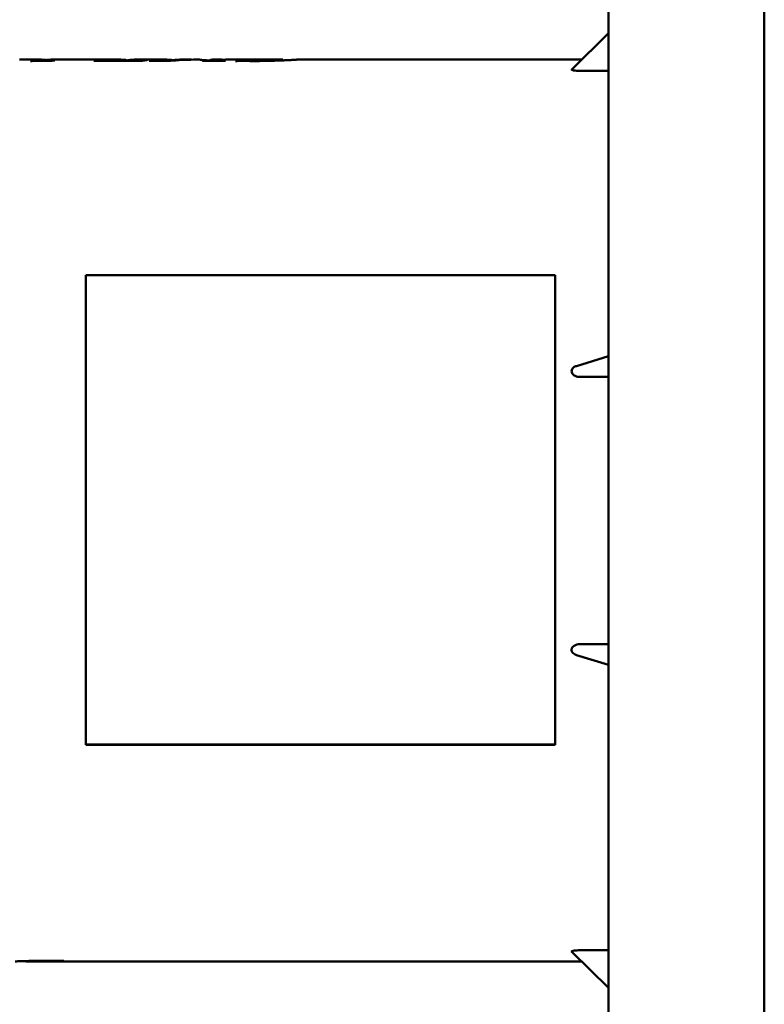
# Model space of a CAD drawing. Header units: millimetres. Extents: x 227 to 613, y 91 to 504.
# Tile 3 of 5: x 332 to 456, y 200 to 364. Entities that reach past the tile are written whole.
import ezdxf

# ---------------------------------------------------------------- set-up
doc = ezdxf.new("R2010")
doc.units = ezdxf.units.MM
doc.header["$LTSCALE"] = 2
doc.layers.add('Widoczne (ISO)', color=7, linetype='Continuous', lineweight=50)

msp = doc.modelspace()

# ---------------------------------------------------------------- linework, layer by layer
at = {"layer": 'Widoczne (ISO)'}
for p, q in [((429.86, 92), (429.86, 502)), ((455.75, 500.88), (455.75, 93.12)), ((429.86, 361.35), (423.72, 355.34)), ((331.93, 356.95), (335.44, 356.95)), ((336.22, 356.84), (336.22, 356.76)), ((337.34, 356.95), (348.76, 356.95)), ((345.04, 356.89), (345.04, 356.74)), ((345.04, 356.89), (345.3, 356.89)), ((345.28, 356.88), (345.28, 356.74)), ((349.67, 356.87), (349.67, 356.81)), ((349.67, 356.82), (349.73, 356.82)), ((350.98, 356.95), (356.4, 356.95)), ((352.83, 356.89), (353.11, 356.89)), ((352.83, 356.89), (352.83, 356.85)), ((357.32, 356.87), (357.32, 356.77)), ((357.32, 356.82), (357.49, 356.82)), ((357.49, 356.85), (357.49, 356.79)), ((358.61, 356.95), (360.17, 356.95)), ((360.86, 356.95), (361.86, 356.95)), ((363.19, 356.82), (363.49, 356.82)), ((363.19, 356.82), (363.19, 356.74)), ((363.49, 356.82), (363.49, 356.74)), ((363.97, 356.95), (365.57, 356.95)), ((364.41, 356.84), (364.41, 356.74)), ((366.14, 356.95), (368.96, 356.95)), ((372.42, 356.95), (368.11, 356.95)), ((368.18, 356.95), (368.18, 356.95)), ((368.49, 356.9), (368.49, 356.75)), ((368.49, 356.9), (368.75, 356.9)), ((368.75, 356.9), (368.75, 356.75)), ((371.45, 356.95), (371.45, 356.95)), ((371.58, 356.95), (375.61, 356.95)), ((375.68, 356.94), (375.68, 356.83)), ((378.03, 356.95), (425.36, 356.95)), ((334.03, 356.72), (333.71, 356.72)), ((337.74, 356.81), (337.74, 356.79)), ((352.32, 356.74), (344.28, 356.74)), ((347.33, 356.79), (347.33, 356.74)), ((349.56, 356.79), (349.56, 356.74)), ((356.99, 356.74), (353.49, 356.74)), ((353.58, 356.76), (353.58, 356.74)), ((366.04, 356.74), (362.47, 356.74)), ((364.74, 356.8), (364.74, 356.74)), ((368.07, 356.72), (367.8, 356.72)), ((425.11, 355.1), (429.86, 355.1)), ((342.95, 321.13), (342.95, 243.13)), ((420.95, 321.13), (342.95, 321.13)), ((420.95, 243.13), (420.95, 321.13)), ((429.86, 307.67), (424.52, 306.02)), ((425.11, 304.21), (429.86, 304.21)), ((429.86, 259.79), (425.11, 259.79)), ((424.52, 257.98), (429.86, 256.33)), ((342.95, 243.07), (342.95, 243.13)), ((342.95, 243.13), (420.95, 243.13)), ((420.95, 243.07), (342.95, 243.07)), ((420.95, 243.07), (420.95, 243.13)), ((423.72, 208.66), (429.86, 202.65)), ((429.86, 208.9), (425.11, 208.9)), ((332.98, 207.06), (332.98, 207.1)), ((333.17, 207.05), (340.38, 207.05)), ((338.53, 207.06), (338.53, 207.14)), ((338.74, 207.06), (338.53, 207.06)), ((338.74, 207.06), (338.74, 207.15)), ((339.07, 207.16), (339.29, 207.16)), ((340.43, 207.05), (340.43, 207.06)), ((341.66, 207.05), (341.99, 207.05)), ((341.69, 207.06), (342.08, 207.06)), ((342.47, 207.05), (342.47, 207.05)), ((343.75, 207.05), (345.03, 207.05)), ((346.36, 207.05), (347.9, 207.05)), ((347.92, 207.05), (347.92, 207.06)), ((349.34, 207.05), (351.34, 207.05)), ((351.41, 207.05), (351.41, 207.06)), ((352.87, 207.05), (354.35, 207.05)), ((352.94, 207.06), (353.29, 207.06)), ((355.84, 207.05), (357.65, 207.05)), ((357.72, 207.05), (357.72, 207.06)), ((359.04, 207.05), (359.04, 207.06)), ((359.11, 207.06), (359.48, 207.06)), ((359.2, 207.05), (359.2, 207.06)), ((359.24, 207.05), (360.59, 207.05)), ((359.67, 207.05), (359.67, 207.05)), ((360.64, 207.05), (360.64, 207.06)), ((362.19, 207.05), (425.36, 207.05))]:
    msp.add_line(p, q, dxfattribs=at)
for centre, major_axis, ratio, start_param, end_param in [((335.44, 282), (0, 74.95), 0.296981, 6.248882, 6.360915), ((337.34, 282), (0, -74.95), 0.295082, 3.141593, 3.173794), ((345.86, 282), (0, 74.95), 0.281818, 0.038964, 0.074997), ((348.76, 282), (0, 74.95), 0.286334, 6.248991, 6.349549), ((350.98, 282), (0, -74.95), 0.286645, 3.141593, 3.207956), ((353.97, 282), (0, -74.95), 0.293939, 3.180557, 3.216589), ((356.4, 282), (0, 74.95), 0.284439, 6.248555, 6.334043), ((360.86, 282), (0, -74.95), 0.688466, 3.141593, 3.216589), ((360.17, 282), (0, 74.95), 0.689042, 6.276539, 6.335135), ((358.61, 282), (0, -74.95), 0.287154, 3.141593, 3.193542), ((361.86, 282), (0, 74.95), 0.108205, 6.208189, 6.283185), ((360.17, 282), (0, 74.95), 0.689042, 6.224656, 6.244443), ((363.97, 282), (0, -74.95), 0.108422, 3.08746, 3.200122), ((365.57, 282), (0, 74.95), 0.286241, 6.27003, 6.337318), ((366.14, 282), (0, -74.95), 0.290608, 3.141593, 3.205662), ((369.05, 282), (0, 74.95), 0.21374, 0.035147, 0.078058), ((368.26, 282), (0, 74.95), 0.272727, 0.003855, 0.007452), ((372.57, 282), (0, -74.95), 0.272727, 3.145448, 3.149045), ((358.25, 282), (-311.95, 0), 0.24026, 4.777988, 4.790119), ((336.76, 282), (0, -74.95), 0.212121, 3.075994, 3.079598), ((355.36, 282), (0, 74.95), 0.333333, 0.07139, 0.074997), ((367.91, 282), (0, -74.95), 0.333333, 3.212982, 3.216589), ((338.43, 282), (0, -74.95), 0.21374, 0.019599, 0.053895), ((339.43, 282), (0, 74.95), 0.307692, 3.151772, 3.15404), ((335.02, 282), (377.25, 0), 0.198675, 4.724836, 4.730069), ((341.66, 282), (0, -74.95), 0.315582, 6.266613, 6.300865), ((350.71, 282), (0, 74.95), 0.235294, 3.151598, 3.154563), ((345.45, 282), (423.33, 0), 0.177049, 4.725359, 4.730069), ((352.87, 282), (0, -74.95), 0.314845, 6.266583, 6.300865), ((354.35, 282), (0, 74.95), 0.307971, 3.141593, 3.156395), ((322.93, 282), (2145.44, 0), 0.034934, 4.727191, 4.727889), ((355.84, 282), (0, -74.95), 0.3, 6.268007, 6.298685), ((356.8, 282), (0, 74.95), 0.285714, 3.151772, 3.154825), ((351.06, 282), (455.58, 0), 0.164516, 4.725621, 4.730069), ((359.1, 282), (0, -74.95), 0.282908, 6.266317, 6.280371), ((359.1, 282), (0, -74.95), 0.285714, 0.00486, 0.01768)]:
    msp.add_ellipse(centre, major_axis=major_axis, ratio=ratio, start_param=start_param, end_param=end_param, dxfattribs=at)
for points, knots in [([(336.2, 356.91), (336.24, 356.9), (336.29, 356.89), (336.35, 356.89), (336.36, 356.88), (336.38, 356.88)], [0, 0, 0, 0, 0.04676539, 0.04676539, 0.06952173, 0.06952173, 0.06952173, 0.06952173]), ([(336.26, 356.86), (336.25, 356.86), (336.24, 356.86), (336.23, 356.85), (336.22, 356.85), (336.22, 356.84)], [0, 0, 0, 0, 0.01901863, 0.01901863, 0.03619879, 0.03619879, 0.03619879, 0.03619879]), ([(336.22, 356.84), (336.22, 356.84), (336.23, 356.84), (336.28, 356.83), (336.32, 356.82), (336.41, 356.82), (336.47, 356.81), (336.62, 356.81), (336.68, 356.81), (336.84, 356.8), (336.92, 356.8), (337.01, 356.8)], [0, 0, 0, 0, 0.0258015, 0.0258015, 0.0494663, 0.0494663, 0.0697032, 0.0697032, 0.0847172, 0.0847172, 0.1018574, 0.1018574, 0.1018574, 0.1018574]), ([(336.62, 356.91), (336.55, 356.9), (336.48, 356.89), (336.33, 356.87), (336.27, 356.86), (336.26, 356.86)], [0, 0, 0, 0, 0.0757693, 0.0757693, 0.1583389, 0.1583389, 0.1583389, 0.1583389]), ([(345.3, 356.89), (345.3, 356.89), (345.29, 356.89), (345.29, 356.89), (345.29, 356.88), (345.28, 356.88), (345.28, 356.88)], [0, 0, 0, 0, 0.01991988, 0.01991988, 0.01991988, 0.03745236, 0.03745236, 0.03745236, 0.03745236]), ([(345.28, 356.88), (345.28, 356.87), (345.31, 356.86), (345.42, 356.84), (345.51, 356.83), (345.76, 356.81), (345.92, 356.81), (346.21, 356.8), (346.4, 356.79), (346.83, 356.79), (347.09, 356.79), (347.33, 356.79)], [0, 0, 0, 0, 0.0605048, 0.0605048, 0.113198, 0.113198, 0.1814921, 0.1814921, 0.2864118, 0.2864118, 0.4195113, 0.4195113, 0.4195113, 0.4195113]), ([(349.49, 356.91), (349.54, 356.9), (349.58, 356.89), (349.64, 356.88), (349.67, 356.88), (349.67, 356.87)], [0, 0, 0, 0, 0.04749216, 0.04749216, 0.09464682, 0.09464682, 0.09464682, 0.09464682]), ([(349.56, 356.79), (349.89, 356.79), (350.23, 356.79), (350.85, 356.8), (351.12, 356.81), (351.56, 356.82), (351.83, 356.83), (352.41, 356.86), (352.63, 356.88), (352.83, 356.89)], [0, 0, 0, 0, 0.1013462, 0.1013462, 0.1895688, 0.1895688, 0.2527164, 0.2527164, 0.304824, 0.304824, 0.304824, 0.304824]), ([(353.58, 356.76), (353.74, 356.76), (353.91, 356.76), (354.21, 356.76), (354.34, 356.77), (354.63, 356.78), (354.73, 356.78), (354.92, 356.8), (355.01, 356.81), (355.18, 356.83), (355.25, 356.84), (355.32, 356.85)], [0, 0, 0, 0, 0.0493791, 0.0493791, 0.0908775, 0.0908775, 0.1473621, 0.1473621, 0.2386423, 0.2386423, 0.3550022, 0.3550022, 0.3550022, 0.3550022]), ([(357.14, 356.91), (357.18, 356.9), (357.23, 356.89), (357.29, 356.88), (357.32, 356.87), (357.32, 356.87)], [0, 0, 0, 0, 0.04628662, 0.04628662, 0.0922431, 0.0922431, 0.0922431, 0.0922431]), ([(368.18, 356.95), (368.3, 356.95), (368.43, 356.95), (368.67, 356.95), (368.75, 356.95), (368.87, 356.95), (368.93, 356.95), (369.04, 356.95), (369.09, 356.95), (369.12, 356.95)], [0, 0, 0, 0, 0.0354696, 0.0354696, 0.0767654, 0.0767654, 0.1337797, 0.1337797, 0.1933978, 0.1933978, 0.1933978, 0.1933978]), ([(368.75, 356.9), (368.77, 356.89), (368.84, 356.86), (369.16, 356.82), (369.32, 356.81), (369.61, 356.79), (369.82, 356.78), (370.34, 356.77), (370.67, 356.76), (370.99, 356.76)], [0, 0, 0, 0, 0.1540323, 0.1540323, 0.2683561, 0.2683561, 0.4335816, 0.4335816, 0.649082, 0.649082, 0.649082, 0.649082]), ([(375.68, 356.94), (375.68, 356.95), (375.68, 356.95), (375.65, 356.95), (375.63, 356.95), (375.55, 356.95), (375.47, 356.95), (375.08, 356.93), (374.63, 356.9), (374.05, 356.86), (373.85, 356.85), (373.08, 356.81), (372.54, 356.79), (371.99, 356.78), (371.77, 356.77), (371.36, 356.77), (371.18, 356.76), (370.99, 356.76)], [-0.4498402, -0.4498402, -0.4498402, -0.4498402, -0.4311871, -0.4311871, -0.4122541, -0.4122541, -0.3765822, -0.3765822, -0.279546, -0.279546, -0.234486, -0.234486, -0.1243162, -0.1243162, -0.0569685, -0.0569685, 0, 0, 0, 0]), ([(375.52, 356.82), (375.02, 356.8), (374.48, 356.78), (373.9, 356.76), (372.99, 356.74), (372.04, 356.72), (371.05, 356.72)], [0, 0, 0, 0, 0.1860877, 0.1860877, 0.1860877, 0.4811383, 0.4811383, 0.4811383, 0.4811383]), ([(372.49, 356.95), (372.28, 356.95), (372.07, 356.95), (371.78, 356.95), (371.71, 356.95), (371.6, 356.95), (371.55, 356.95), (371.49, 356.95), (371.48, 356.95), (371.46, 356.95), (371.45, 356.95), (371.45, 356.95)], [-0.0947326, -0.0947326, -0.0947326, -0.0947326, -0.06958002, -0.06958002, -0.05102967, -0.05102967, -0.02614565, -0.02614565, -0.01328263, -0.01328263, 0, 0, 0, 0]), ([(378.03, 356.95), (378.02, 356.95), (377.98, 356.95), (377.81, 356.94), (377.63, 356.93), (377.16, 356.9), (376.89, 356.88), (376.26, 356.85), (375.9, 356.84), (375.52, 356.82)], [0.0250669, 0.0250669, 0.0250669, 0.0250669, 0.1209645, 0.1209645, 0.2773206, 0.2773206, 0.4133069, 0.4133069, 0.554847, 0.554847, 0.554847, 0.554847]), ([(337.01, 356.8), (337.09, 356.8), (337.21, 356.8), (337.29, 356.8), (337.43, 356.8), (337.6, 356.81), (337.74, 356.81)], [0, 0, 0, 0, 0.02435395, 0.02435395, 0.02435395, 0.0696334, 0.0696334, 0.0696334, 0.0696334]), ([(364.74, 356.8), (364.88, 356.79), (365.02, 356.78), (365.27, 356.77), (365.37, 356.76), (365.71, 356.76), (365.94, 356.76), (366.13, 356.76)], [0, 0, 0, 0, 0.0588076, 0.0588076, 0.1000132, 0.1000132, 0.1485954, 0.1485954, 0.1485954, 0.1485954]), ([(368.68, 356.75), (368.6, 356.75), (368.53, 356.75), (368.46, 356.75), (368.39, 356.74), (368.32, 356.74), (368.26, 356.74), (368.19, 356.73), (368.13, 356.73), (368.07, 356.72)], [0, 0, 0, 0, 0.02342783, 0.02342783, 0.02342783, 0.04678042, 0.04678042, 0.04678042, 0.0738235, 0.0738235, 0.0738235, 0.0738235]), ([(369.29, 356.74), (369.17, 356.74), (369.04, 356.75), (368.92, 356.75), (368.84, 356.75), (368.75, 356.75), (368.68, 356.75)], [0, 0, 0, 0, 0.03607077, 0.03607077, 0.03607077, 0.0599236, 0.0599236, 0.0599236, 0.0599236]), ([(370.24, 356.72), (370.13, 356.73), (369.98, 356.73), (369.87, 356.73), (369.68, 356.73), (369.47, 356.74), (369.29, 356.74)], [0, 0, 0, 0, 0.03439651, 0.03439651, 0.03439651, 0.09307741, 0.09307741, 0.09307741, 0.09307741]), ([(371.05, 356.72), (370.91, 356.72), (370.77, 356.72), (370.63, 356.72), (370.5, 356.72), (370.37, 356.72), (370.24, 356.72)], [0, 0, 0, 0, 0.04183676, 0.04183676, 0.04183676, 0.08092656, 0.08092656, 0.08092656, 0.08092656]), ([(423.72, 355.34), (423.71, 355.33), (423.7, 355.32), (423.7, 355.29), (423.73, 355.26), (423.86, 355.21), (423.95, 355.19), (424.19, 355.15), (424.36, 355.13), (424.73, 355.1), (424.93, 355.1), (425.11, 355.1)], [0.1680368, 0.1680368, 0.1680368, 0.1680368, 0.1828181, 0.1828181, 0.2200116, 0.2200116, 0.2572051, 0.2572051, 0.3114206, 0.3114206, 0.3656362, 0.3656362, 0.3656362, 0.3656362]), ([(424.52, 306.02), (424.34, 305.97), (424.18, 305.89), (423.95, 305.71), (423.86, 305.62), (423.73, 305.4), (423.7, 305.28), (423.7, 305.04), (423.73, 304.92), (423.86, 304.7), (423.95, 304.61), (424.19, 304.42), (424.36, 304.34), (424.73, 304.23), (424.93, 304.21), (425.11, 304.21)], [0.0569482, 0.0569482, 0.0569482, 0.0569482, 0.1084311, 0.1084311, 0.1456246, 0.1456246, 0.1828181, 0.1828181, 0.2200116, 0.2200116, 0.2572051, 0.2572051, 0.3114206, 0.3114206, 0.3656362, 0.3656362, 0.3656362, 0.3656362]), ([(425.11, 259.79), (424.94, 259.79), (424.76, 259.77), (424.41, 259.68), (424.25, 259.61), (424, 259.44), (423.89, 259.34), (423.78, 259.16), (423.75, 259.1), (423.71, 258.97), (423.7, 258.9), (423.7, 258.77), (423.71, 258.71), (423.75, 258.58), (423.78, 258.52), (423.89, 258.34), (424, 258.24), (424.23, 258.09), (424.37, 258.02), (424.52, 257.98)], [0.3675829, 0.3675829, 0.3675829, 0.3675829, 0.417788, 0.417788, 0.4679931, 0.4679931, 0.5092693, 0.5092693, 0.5299074, 0.5299074, 0.5505455, 0.5505455, 0.5711836, 0.5711836, 0.5918217, 0.5918217, 0.6330979, 0.6330979, 0.6767898, 0.6767898, 0.6767898, 0.6767898]), ([(425.11, 208.9), (424.94, 208.9), (424.76, 208.9), (424.41, 208.88), (424.25, 208.86), (424, 208.82), (423.89, 208.8), (423.78, 208.76), (423.75, 208.75), (423.71, 208.72), (423.7, 208.7), (423.7, 208.68), (423.71, 208.67), (423.72, 208.66)], [0.3675829, 0.3675829, 0.3675829, 0.3675829, 0.417788, 0.417788, 0.4679931, 0.4679931, 0.5092693, 0.5092693, 0.5299074, 0.5299074, 0.5505455, 0.5505455, 0.5654063, 0.5654063, 0.5654063, 0.5654063]), ([(331.17, 207.05), (331.19, 207.05), (331.21, 207.05), (331.32, 207.05), (331.45, 207.06), (331.8, 207.07), (332.01, 207.07), (332.51, 207.09), (332.8, 207.1), (333.11, 207.11)], [0.0846268, 0.0846268, 0.0846268, 0.0846268, 0.1131284, 0.1131284, 0.2213666, 0.2213666, 0.3290457, 0.3290457, 0.4436339, 0.4436339, 0.4436339, 0.4436339]), ([(336.74, 207.14), (336.49, 207.14), (336.24, 207.13), (335.75, 207.13), (335.51, 207.12), (334.81, 207.1), (334.46, 207.09), (333.83, 207.07), (333.46, 207.05), (333.14, 207.05), (333.08, 207.05), (333, 207.06), (332.98, 207.06), (332.98, 207.06)], [0, 0, 0, 0, 0.0759358, 0.0759358, 0.1540841, 0.1540841, 0.3208364, 0.3208364, 0.5272973, 0.5272973, 0.6014977, 0.6014977, 0.6721705, 0.6721705, 0.6721705, 0.6721705]), ([(333.11, 207.11), (333.59, 207.12), (334.11, 207.13), (334.67, 207.14), (335.32, 207.15), (336, 207.16), (336.69, 207.16)], [0, 0, 0, 0, 0.1770854, 0.1770854, 0.1770854, 0.3844639, 0.3844639, 0.3844639, 0.3844639]), ([(336.69, 207.16), (336.8, 207.16), (336.91, 207.16), (337.02, 207.16), (337.13, 207.16), (337.23, 207.16), (337.33, 207.16)], [0, 0, 0, 0, 0.03346963, 0.03346963, 0.03346963, 0.06474076, 0.06474076, 0.06474076, 0.06474076]), ([(338.53, 207.06), (338.52, 207.07), (338.48, 207.08), (338.35, 207.09), (338.27, 207.1), (338.04, 207.11), (337.9, 207.12), (337.62, 207.13), (337.47, 207.13), (337.12, 207.13), (336.93, 207.14), (336.74, 207.14)], [0, 0, 0, 0, 0.0872227, 0.0872227, 0.1493459, 0.1493459, 0.2150292, 0.2150292, 0.2851701, 0.2851701, 0.363874, 0.363874, 0.363874, 0.363874]), ([(337.33, 207.16), (337.43, 207.16), (337.55, 207.15), (337.63, 207.15), (337.78, 207.15), (337.95, 207.15), (338.1, 207.15)], [0, 0, 0, 0, 0.02753649, 0.02753649, 0.02753649, 0.07445549, 0.07445549, 0.07445549, 0.07445549]), ([(338.1, 207.15), (338.19, 207.15), (338.3, 207.15), (338.4, 207.14), (338.46, 207.14), (338.53, 207.14), (338.58, 207.14)], [0, 0, 0, 0, 0.02888402, 0.02888402, 0.02888402, 0.04792909, 0.04792909, 0.04792909, 0.04792909]), ([(338.58, 207.14), (338.65, 207.14), (338.71, 207.14), (338.76, 207.15), (338.82, 207.15), (338.87, 207.15), (338.92, 207.15), (338.98, 207.15), (339.03, 207.16), (339.07, 207.16)], [0, 0, 0, 0, 0.01877536, 0.01877536, 0.01877536, 0.03738964, 0.03738964, 0.03738964, 0.05903344, 0.05903344, 0.05903344, 0.05903344]), ([(340.43, 207.05), (340.43, 207.05), (340.43, 207.05), (340.41, 207.05), (340.4, 207.05), (340.38, 207.05), (340.36, 207.05), (340.35, 207.05), (340.35, 207.05), (340.34, 207.05), (340.31, 207.05), (340.26, 207.05), (340.22, 207.05), (340.2, 207.05), (340.18, 207.05), (340.17, 207.05), (340.13, 207.05), (340.09, 207.05), (340.03, 207.05), (339.92, 207.05), (339.77, 207.05), (339.66, 207.05)], [0, 0, 0, 0, 0.01666314, 0.01666314, 0.01666314, 0.02609456, 0.02609456, 0.02609456, 0.02895647, 0.02895647, 0.02895647, 0.04345783, 0.04345783, 0.04345783, 0.04852384, 0.04852384, 0.04852384, 0.0594562, 0.0594562, 0.0594562, 0.08145947, 0.08145947, 0.08145947, 0.08145947]), ([(340.38, 207.05), (340.38, 207.05), (340.39, 207.05), (340.41, 207.05), (340.43, 207.05), (340.43, 207.05)], [0.02360639, 0.02360639, 0.02360639, 0.02360639, 0.02883152, 0.02883152, 0.06400343, 0.06400343, 0.06400343, 0.06400343]), ([(342.47, 207.05), (342.41, 207.05), (342.36, 207.05), (342.27, 207.05), (342.23, 207.05), (342.19, 207.05)], [0, 0, 0, 0, 0.01754163, 0.01754163, 0.03037861, 0.03037861, 0.03037861, 0.03037861]), ([(342.58, 207.05), (342.56, 207.05), (342.55, 207.05), (342.53, 207.05), (342.51, 207.05), (342.49, 207.05), (342.47, 207.05)], [0, 0, 0, 0, 0.00562513, 0.00562513, 0.00562513, 0.01226721, 0.01226721, 0.01226721, 0.01226721]), ([(343.19, 207.05), (343.15, 207.05), (343.1, 207.05), (343.02, 207.05), (342.98, 207.05), (342.89, 207.05), (342.86, 207.05), (342.8, 207.05), (342.75, 207.05), (342.7, 207.05), (342.69, 207.05), (342.64, 207.05), (342.63, 207.05), (342.61, 207.05), (342.6, 207.05), (342.58, 207.05)], [0, 0, 0, 0, 0.01338705, 0.01338705, 0.02618487, 0.02618487, 0.0502405, 0.0502405, 0.07995209, 0.07995209, 0.08730656, 0.08730656, 0.09011597, 0.09011597, 0.09280547, 0.09280547, 0.09280547, 0.09280547]), ([(342.64, 207.06), (342.73, 207.06), (342.83, 207.06), (343, 207.06), (343.06, 207.06), (343.18, 207.06), (343.25, 207.06), (343.31, 207.06)], [0, 0, 0, 0, 0.03828902, 0.03828902, 0.05784387, 0.05784387, 0.07659183, 0.07659183, 0.07659183, 0.07659183]), ([(343.58, 207.05), (343.53, 207.05), (343.47, 207.05), (343.4, 207.05), (343.36, 207.05), (343.33, 207.05), (343.3, 207.05), (343.26, 207.05), (343.23, 207.05), (343.19, 207.05)], [0, 0, 0, 0, 0.02587584, 0.02587584, 0.02587584, 0.03690941, 0.03690941, 0.03690941, 0.04761949, 0.04761949, 0.04761949, 0.04761949]), ([(343.31, 207.06), (343.38, 207.06), (343.45, 207.06), (343.51, 207.06), (343.57, 207.06), (343.62, 207.06), (343.66, 207.06), (343.67, 207.06), (343.69, 207.06), (343.7, 207.06), (343.73, 207.06), (343.76, 207.06), (343.78, 207.06), (343.81, 207.06), (343.82, 207.06), (343.83, 207.05), (343.85, 207.05), (343.85, 207.05), (343.85, 207.05)], [0, 0, 0, 0, 0.02093209, 0.02093209, 0.02093209, 0.03942159, 0.03942159, 0.03942159, 0.04451928, 0.04451928, 0.04451928, 0.05557618, 0.05557618, 0.05557618, 0.06581865, 0.06581865, 0.06581865, 0.07759315, 0.07759315, 0.07759315, 0.07759315]), ([(343.85, 207.05), (343.85, 207.05), (343.83, 207.05), (343.74, 207.05), (343.67, 207.05), (343.58, 207.05)], [0, 0, 0, 0, 0.0508324, 0.0508324, 0.1020443, 0.1020443, 0.1020443, 0.1020443]), ([(345.03, 207.05), (345.33, 207.05), (345.68, 207.05), (346.17, 207.06), (346.31, 207.06), (346.65, 207.06), (346.85, 207.06), (347.25, 207.06), (347.46, 207.06), (347.67, 207.06)], [0.3003696, 0.3003696, 0.3003696, 0.3003696, 0.4523643, 0.4523643, 0.4900321, 0.4900321, 0.5379885, 0.5379885, 0.5855465, 0.5855465, 0.5855465, 0.5855465]), ([(346.9, 207.05), (346.75, 207.05), (346.59, 207.05), (346.27, 207.05), (346.11, 207.05), (346, 207.05)], [-0.3878521, -0.3878521, -0.3878521, -0.3878521, -0.3277398, -0.3277398, -0.2566567, -0.2566567, -0.2566567, -0.2566567]), ([(347.43, 207.06), (347.33, 207.06), (347.23, 207.06), (347.14, 207.06), (347.05, 207.06), (346.97, 207.06), (346.9, 207.05)], [0, 0, 0, 0, 0.02938936, 0.02938936, 0.02938936, 0.05713027, 0.05713027, 0.05713027, 0.05713027]), ([(347.92, 207.05), (347.92, 207.05), (347.9, 207.05), (347.84, 207.05), (347.8, 207.05), (347.7, 207.06), (347.65, 207.06), (347.57, 207.06), (347.54, 207.06), (347.48, 207.06), (347.46, 207.06), (347.43, 207.06)], [-0.1017394, -0.1017394, -0.1017394, -0.1017394, -0.0601615, -0.0601615, -0.0353792, -0.0353792, -0.0172382, -0.0172382, -0.0086913, -0.0086913, 0, 0, 0, 0]), ([(347.67, 207.06), (347.82, 207.06), (347.96, 207.06), (348.25, 207.06), (348.39, 207.06), (348.64, 207.06), (348.81, 207.06), (349.11, 207.05), (349.2, 207.05), (349.3, 207.05), (349.33, 207.05), (349.34, 207.05)], [0, 0, 0, 0, 0.0444876, 0.0444876, 0.0888996, 0.0888996, 0.1297661, 0.1297661, 0.1659252, 0.1659252, 0.1909373, 0.1909373, 0.1909373, 0.1909373]), ([(351.41, 207.05), (351.41, 207.05), (351.41, 207.05), (351.39, 207.05), (351.39, 207.05), (351.38, 207.05), (351.36, 207.05), (351.36, 207.05), (351.35, 207.05), (351.34, 207.05), (351.32, 207.05), (351.28, 207.05), (351.25, 207.05), (351.24, 207.05), (351.23, 207.05), (351.22, 207.05), (351.19, 207.05), (351.16, 207.05), (351.12, 207.05), (351.05, 207.05), (350.96, 207.05), (350.89, 207.05)], [0, 0, 0, 0, 0.01082896, 0.01082896, 0.01082896, 0.01548452, 0.01548452, 0.01548452, 0.01745121, 0.01745121, 0.01745121, 0.0237626, 0.0237626, 0.0237626, 0.02554659, 0.02554659, 0.02554659, 0.03060749, 0.03060749, 0.03060749, 0.0388984, 0.0388984, 0.0388984, 0.0388984]), ([(351.34, 207.05), (351.34, 207.05), (351.35, 207.05), (351.39, 207.05), (351.41, 207.05), (351.41, 207.05)], [0.03297544, 0.03297544, 0.03297544, 0.03297544, 0.03881303, 0.03881303, 0.08712676, 0.08712676, 0.08712676, 0.08712676]), ([(357.72, 207.05), (357.72, 207.05), (357.71, 207.05), (357.7, 207.05), (357.69, 207.05), (357.68, 207.05), (357.67, 207.05), (357.67, 207.05), (357.66, 207.05), (357.65, 207.05), (357.63, 207.05), (357.61, 207.05), (357.59, 207.05), (357.56, 207.05), (357.54, 207.05), (357.52, 207.05), (357.5, 207.05), (357.46, 207.05), (357.44, 207.05), (357.33, 207.05), (357.16, 207.05), (357.02, 207.05)], [0, 0, 0, 0, 0.012453, 0.012453, 0.012453, 0.0184996, 0.0184996, 0.0184996, 0.0259265, 0.0259265, 0.0259265, 0.0610312, 0.0610312, 0.0610312, 0.0923296, 0.0923296, 0.0923296, 0.1326381, 0.1326381, 0.1326381, 0.3210901, 0.3210901, 0.3210901, 0.3210901]), ([(357.65, 207.05), (357.65, 207.05), (357.66, 207.05), (357.69, 207.05), (357.72, 207.05), (357.72, 207.05)], [0.03179137, 0.03179137, 0.03179137, 0.03179137, 0.03829726, 0.03829726, 0.08429182, 0.08429182, 0.08429182, 0.08429182]), ([(359.04, 207.05), (359.13, 207.05), (359.23, 207.05), (359.44, 207.05), (359.55, 207.05), (359.67, 207.05)], [0, 0, 0, 0, 0.04205587, 0.04205587, 0.08357334, 0.08357334, 0.08357334, 0.08357334]), ([(359.2, 207.05), (359.43, 207.05), (359.7, 207.05), (360.09, 207.06), (360.27, 207.06), (360.67, 207.06), (360.84, 207.06), (361.02, 207.06)], [0, 0, 0, 0, 0.0918259, 0.0918259, 0.1371458, 0.1371458, 0.1697225, 0.1697225, 0.1697225, 0.1697225]), ([(360.07, 207.05), (360, 207.05), (359.94, 207.05), (359.87, 207.05), (359.8, 207.05), (359.74, 207.05), (359.67, 207.05)], [0, 0, 0, 0, 0.0207606, 0.0207606, 0.0207606, 0.04187311, 0.04187311, 0.04187311, 0.04187311]), ([(360.07, 207.05), (360.13, 207.05), (360.19, 207.05), (360.3, 207.05), (360.35, 207.05), (360.44, 207.05), (360.49, 207.05), (360.57, 207.05), (360.59, 207.05), (360.63, 207.05), (360.64, 207.05), (360.64, 207.05)], [0, 0, 0, 0, 0.01768317, 0.01768317, 0.03553723, 0.03553723, 0.05296547, 0.05296547, 0.06807412, 0.06807412, 0.08710811, 0.08710811, 0.08710811, 0.08710811]), ([(361.02, 207.06), (361.15, 207.06), (361.27, 207.06), (361.51, 207.06), (361.62, 207.06), (361.85, 207.06), (361.93, 207.05), (362.06, 207.05), (362.11, 207.05), (362.17, 207.05), (362.18, 207.05), (362.19, 207.05)], [0, 0, 0, 0, 0.0375022, 0.0375022, 0.0753845, 0.0753845, 0.1277587, 0.1277587, 0.1864586, 0.1864586, 0.2296548, 0.2296548, 0.2296548, 0.2296548])]:
    msp.add_open_spline(points, degree=3, knots=knots, dxfattribs=at)
for points in [[(369.12, 356.95), (369.16, 356.95), (369.2, 356.95), (369.24, 356.95)], [(375.68, 356.83), (375.79, 356.83), (375.88, 356.84), (375.97, 356.84)], [(341.99, 207.05), (342.21, 207.05), (342.44, 207.05), (342.64, 207.06)], [(347.92, 207.05), (347.92, 207.05), (347.91, 207.05), (347.9, 207.05)]]:
    msp.add_open_spline(points, degree=3, dxfattribs=at)

doc.saveas('drawing.dxf')
